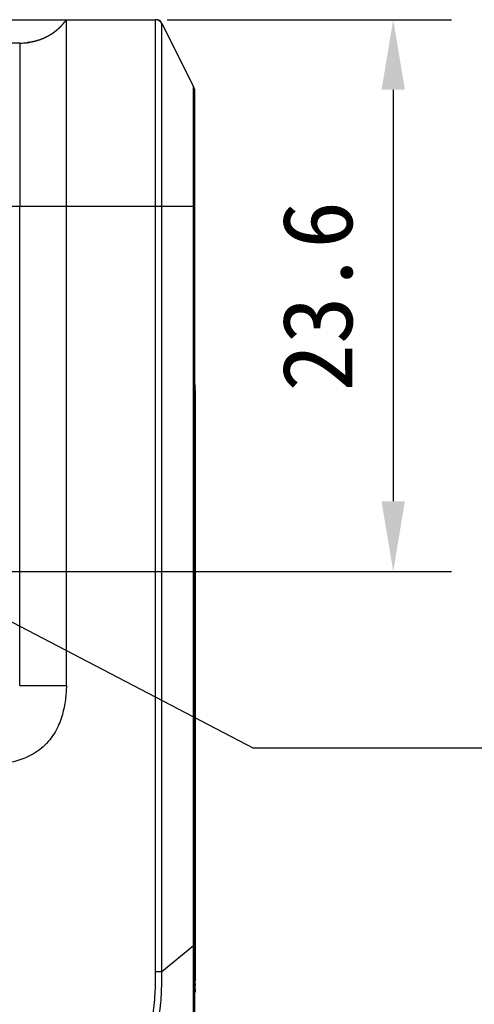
# Model space of a CAD drawing. Header units: millimetres. Extents: x 16 to 357, y 137 to 375.
# Tile 14 of 20: x 296 to 315, y 183 to 226. Entities that reach past the tile are written whole.
import ezdxf

# ---------------------------------------------------------------- set-up
doc = ezdxf.new("R2010")
doc.units = ezdxf.units.MM
doc.header["$LTSCALE"] = 16.335
doc.header["$PDMODE"] = 3
doc.header["$PDSIZE"] = 8
doc.layers.get('0').update_dxf_attribs({"linetype": 'CONTINUOUS'})
doc.layers.get('Defpoints').update_dxf_attribs({"linetype": 'CONTINUOUS'})
doc.layers.add('00_COMPONENTS', color=7, linetype='CONTINUOUS')
doc.layers.add('51__DRAFT_DIMS', color=7, linetype='CONTINUOUS')
doc.styles.get("Standard").update_dxf_attribs({"font": 'simfang.ttf'})
doc.dimstyles.new('DIMSTYLE_4', dxfattribs={"dimtxt": 3, "dimasz": 3, "dimexe": 2.5, "dimexo": 0.5, "dimgap": 0.75, "dimtad": 1, "dimdec": 1, "dimdsep": 46, "dimtxsty": 'STANDARD', "dimblk": '_FILLED', "dimblk1": '_FILLED', "dimblk2": '_FILLED', "dimcen": 0.09, "dimclrt": 3, "dimazin": 2, "dimtp": 0.2, "dimtm": 0.2, "dimtfac": 1, "dimtdec": 1, "dimtofl": 0, "dimtmove": 0, "dimatfit": 3, "dimldrblk": '_FILLED', "dimfxl": 1, "dimtolj": 1, "dimarcsym": 0})
doc.dimstyles.new('DIMSTYLE_5', dxfattribs={"dimtxt": 3, "dimasz": 3, "dimexe": 2.5, "dimexo": 0.5, "dimtad": 1, "dimdsep": 46, "dimtxsty": 'STANDARD', "dimblk": '_FILLED', "dimblk1": '_FILLED', "dimblk2": '_FILLED', "dimcen": 0.09, "dimclrt": 3, "dimazin": 2, "dimtp": 0.1, "dimtm": 0.1, "dimtfac": 1, "dimtofl": 0, "dimtmove": 0, "dimatfit": 1, "dimldrblk": '_FILLED', "dimfxl": 1, "dimtolj": 1, "dimarcsym": 0})

# ---------------------------------------------------------------- blocks, each defined once
blk = doc.blocks.new('_FILLED')
at = {"color": 0, "linetype": 'ByBlock'}
blk.add_solid([(0, 0), (-1, 0.167), (-1, -0.167)], dxfattribs=at)
blk = doc.blocks.new('*D63')
at = {"layer": '51__DRAFT_DIMS', "color": 0, "lineweight": -2}
for p, q in [((302.032, 225.502), (314.2, 225.502)), ((311.7, 222.502), (311.7, 204.89)), ((291.717, 201.89), (314.2, 201.89))]:
    blk.add_line(p, q, dxfattribs=at)
at = {"layer": 'Defpoints', "color": 0}
for p in [(301.532, 225.502), (291.217, 201.89), (311.7, 201.89)]:
    blk.add_point(p, dxfattribs=at)
at = {"layer": '51__DRAFT_DIMS', "color": 0, "linetype": 'ByBlock', "lineweight": -2, "xscale": 3, "yscale": 3, "zscale": 3}
for p, rotation in [((311.7, 225.502), 90), ((311.7, 201.89), 270)]:
    blk.add_blockref('_FILLED', p, dxfattribs=dict(at, rotation=rotation))
at = {"layer": '51__DRAFT_DIMS', "color": 3, "insert": (306.95, 213.664), "char_height": 3, "attachment_point": 2, "rotation": 90, "line_spacing_factor": 0.9}
blk.add_mtext('\\A1;23.6', dxfattribs=at)
blk = doc.blocks.new('*D64')
at = {"layer": '51__DRAFT_DIMS', "color": 0, "lineweight": -2}
for p in [(292.547, 201.196), (333.525, 194.327)]:
    blk.add_line(p, (305.727, 194.327), dxfattribs=at)
at = {"layer": 'Defpoints', "color": 0}
for p in [(289.887, 202.583), (292.547, 201.196)]:
    blk.add_point(p, dxfattribs=at)
at = {"layer": '51__DRAFT_DIMS', "color": 0, "linetype": 'ByBlock', "lineweight": -2, "xscale": 3, "yscale": 3, "zscale": 3, "rotation": 152.4718467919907}
blk.add_blockref('_FILLED', (289.887, 202.583), dxfattribs=at)
at = {"layer": '51__DRAFT_DIMS', "color": 3, "insert": (316.234, 198.952), "char_height": 3, "attachment_point": 1, "line_spacing_factor": 0.9}
blk.add_mtext('\\A1;{2-M3{\\fgdt;x}3.5}', dxfattribs=at)

msp = doc.modelspace()

# ---------------------------------------------------------------- linework, layer by layer
at = {"layer": '00_COMPONENTS', "color": 7}
for p, q in [((261.90233, 225.50216), (301.53155, 225.50216)), ((297.70691, 225.48885), (297.69387, 225.47178)), ((297.71694, 225.50215), (297.70691, 225.48885)), ((297.71696, 197.00216), (297.71697, 225.50215)), ((297.31299, 225.06663), (297.29743, 225.05337)), ((297.32848, 225.08004), (297.31299, 225.06663)), ((297.34388, 225.09362), (297.32848, 225.08004)), ((297.35921, 225.10736), (297.34388, 225.09362)), ((297.37447, 225.12125), (297.35921, 225.10736)), ((297.38963, 225.1353), (297.37447, 225.12125)), ((297.40472, 225.14951), (297.38963, 225.1353)), ((297.41973, 225.16386), (297.40472, 225.14951)), ((297.43464, 225.17837), (297.41973, 225.16386)), ((297.44948, 225.19303), (297.43464, 225.17837)), ((297.46422, 225.20783), (297.44948, 225.19303)), ((297.47888, 225.22278), (297.46422, 225.20783)), ((297.49344, 225.23788), (297.47888, 225.22278)), ((297.50792, 225.25312), (297.49344, 225.23788)), ((297.5223, 225.2685), (297.50792, 225.25312)), ((297.53659, 225.28402), (297.5223, 225.2685)), ((297.55078, 225.29967), (297.53659, 225.28402)), ((297.56488, 225.31546), (297.55078, 225.29967)), ((297.57888, 225.33139), (297.56488, 225.31546)), ((297.59279, 225.34744), (297.57888, 225.33139)), ((297.60659, 225.36362), (297.59279, 225.34744)), ((297.6203, 225.37993), (297.60659, 225.36362)), ((297.63391, 225.39637), (297.6203, 225.37993)), ((297.64741, 225.41292), (297.63391, 225.39637)), ((297.66082, 225.42959), (297.64741, 225.41292)), ((297.69387, 225.47178), (297.68073, 225.45482)), ((301.79988, 225.33632), (303.14804, 222.64001)), ((296.57269, 224.63878), (296.55567, 224.63294)), ((296.58973, 224.64476), (296.57269, 224.63878)), ((296.60679, 224.65091), (296.58973, 224.64476)), ((296.62386, 224.65722), (296.60679, 224.65091)), ((296.64094, 224.66368), (296.62386, 224.65722)), ((296.65804, 224.67031), (296.64094, 224.66368)), ((296.67513, 224.6771), (296.65804, 224.67031)), ((296.69223, 224.68405), (296.67513, 224.6771)), ((296.70934, 224.69117), (296.69223, 224.68405)), ((296.72644, 224.69845), (296.70934, 224.69117)), ((296.74354, 224.70591), (296.72644, 224.69845)), ((296.76064, 224.71352), (296.74354, 224.70591)), ((296.77772, 224.72131), (296.76064, 224.71352)), ((296.7948, 224.72927), (296.77772, 224.72131)), ((296.81187, 224.7374), (296.7948, 224.72927)), ((296.82892, 224.7457), (296.81187, 224.7374)), ((296.84595, 224.75416), (296.82892, 224.7457)), ((296.86296, 224.7628), (296.84595, 224.75416)), ((296.87994, 224.77161), (296.86296, 224.7628)), ((296.89688, 224.78058), (296.87994, 224.77161)), ((296.9138, 224.78973), (296.89688, 224.78058)), ((296.95593, 224.81333), (296.9391, 224.80376)), ((296.97271, 224.82306), (296.95593, 224.81333)), ((296.98945, 224.83297), (296.97271, 224.82306)), ((297.00615, 224.84305), (296.98945, 224.83297)), ((297.02281, 224.8533), (297.00615, 224.84305)), ((297.03941, 224.86372), (297.02281, 224.8533)), ((297.05597, 224.87431), (297.03941, 224.86372)), ((297.07248, 224.88507), (297.05597, 224.87431)), ((297.08894, 224.896), (297.07248, 224.88507)), ((297.10535, 224.9071), (297.08894, 224.896)), ((297.1217, 224.91836), (297.10535, 224.9071)), ((297.13799, 224.9298), (297.1217, 224.91836)), ((297.15422, 224.94141), (297.13799, 224.9298)), ((297.1704, 224.95318), (297.15422, 224.94141)), ((297.18651, 224.96513), (297.1704, 224.95318)), ((297.20256, 224.97724), (297.18651, 224.96513)), ((297.21854, 224.98951), (297.20256, 224.97724)), ((297.23446, 225.00195), (297.21854, 224.98951)), ((297.25031, 225.01456), (297.23446, 225.00195)), ((297.26608, 225.02733), (297.25031, 225.01456)), ((297.28179, 225.04027), (297.26608, 225.02733)), ((297.29743, 225.05337), (297.28179, 225.04027)), ((295.71696, 224.50216), (293.82993, 224.50216)), ((296.04117, 224.51991), (296.03048, 224.51873)), ((296.05649, 224.52168), (296.04117, 224.51991)), ((296.0719, 224.52355), (296.05649, 224.52168)), ((296.0874, 224.52552), (296.0719, 224.52355)), ((296.10299, 224.5276), (296.0874, 224.52552)), ((296.11866, 224.52978), (296.10299, 224.5276)), ((296.13441, 224.53207), (296.11866, 224.52978)), ((296.15024, 224.53448), (296.13441, 224.53207)), ((296.16614, 224.53699), (296.15024, 224.53448)), ((296.18212, 224.53962), (296.16614, 224.53699)), ((296.19816, 224.54237), (296.18212, 224.53962)), ((296.21428, 224.54523), (296.19816, 224.54237)), ((296.23045, 224.54821), (296.21428, 224.54523)), ((296.24669, 224.55132), (296.23045, 224.54821)), ((296.26298, 224.55455), (296.24669, 224.55132)), ((296.27934, 224.5579), (296.26298, 224.55455)), ((296.29575, 224.56138), (296.27934, 224.5579)), ((296.31221, 224.56499), (296.29575, 224.56138)), ((296.32873, 224.56873), (296.31221, 224.56499)), ((296.34529, 224.57261), (296.32873, 224.56873)), ((296.3619, 224.57661), (296.34529, 224.57261)), ((296.37856, 224.58076), (296.3619, 224.57661)), ((296.39526, 224.58504), (296.37856, 224.58076)), ((296.41201, 224.58947), (296.39526, 224.58504)), ((296.42879, 224.59403), (296.41201, 224.58947)), ((296.44561, 224.59874), (296.42879, 224.59403)), ((296.4878, 224.61115), (296.4709, 224.60607)), ((296.50473, 224.61637), (296.4878, 224.61115)), ((296.52168, 224.62174), (296.50473, 224.61637)), ((296.53866, 224.62726), (296.52168, 224.62174)), ((296.55567, 224.63294), (296.53866, 224.62726)), ((303.19102, 222.54198), (303.17991, 222.56419)), ((303.21157, 222.43011), (303.21157, 222.45494)), ((303.21696, 171.65512), (303.21696, 222.34803)), ((303.22711, 209.82737), (303.22581, 209.88235)), ((303.22844, 209.77495), (303.22711, 209.82737)), ((303.23162, 209.65363), (303.22844, 209.77495)), ((303.23775, 209.08794), (303.2377, 209.14462)), ((303.23775, 184.91637), (303.23775, 209.08794)), ((303.22844, 184.22936), (303.23162, 184.35068)), ((303.22355, 184.01665), (303.22504, 184.08761)), ((303.22504, 184.08761), (303.22667, 184.15863))]:
    msp.add_line(p, q, dxfattribs=at)
at = {"layer": '00_COMPONENTS', "color": 4}
for p, q in [((301.59006, 225.49678), (301.59006, 225.49584)), ((301.76805, 225.38585), (301.76888, 225.38626)), ((301.79825, 225.02091), (301.79898, 225.16728)), ((301.79898, 225.16728), (301.79949, 225.26305)), ((301.79949, 225.26305), (301.79989, 225.33599)), ((301.79989, 225.33599), (301.79988, 225.33632)), ((301.79988, 184.76323), (301.79988, 225.33632)), ((301.79633, 224.43986), (301.79722, 224.76141)), ((301.79722, 224.76141), (301.79825, 225.02091)), ((301.79589, 224.1749), (301.79633, 224.43986)), ((301.7957, 223.89245), (301.79589, 224.1749)), ((301.79577, 223.57833), (301.7957, 223.89245)), ((301.79894, 220.86948), (301.79577, 223.57833)), ((303.18784, 222.54039), (303.19102, 222.54198)), ((303.20801, 222.45494), (303.21157, 222.45494)), ((303.15119, 220.14563), (303.15496, 221.2981)), ((303.15496, 221.2981), (303.15522, 221.42327)), ((303.15522, 221.42327), (303.15529, 221.47169)), ((301.79959, 219.76637), (301.79894, 220.86948)), ((303.15375, 220.89394), (303.15443, 221.1067)), ((303.15122, 220.14566), (303.15208, 220.41208)), ((301.79975, 219.21695), (301.79959, 219.76637)), ((303.21696, 217.50216), (260.21692, 217.50216)), ((295.71696, 197.00229), (295.71696, 217.50217)), ((301.53155, 184.76323), (301.53155, 217.50216)), ((303.14804, 185.88008), (303.14802, 217.56781)), ((303.14804, 217.50216), (303.14803, 217.56781)), ((303.21696, 209.08794), (303.23775, 209.08794)), ((295.71696, 197.00216), (297.71696, 197.00216)), ((301.79988, 184.76323), (303.14804, 185.88008)), ((303.14804, 185.88008), (303.21696, 185.88008)), ((301.53155, 184.76323), (301.79988, 184.76323)), ((303.21696, 184.91637), (303.23775, 184.91637))]:
    msp.add_line(p, q, dxfattribs=at)
at = {"layer": '00_COMPONENTS', "color": 7}
for points in [[(297.68073, 225.45482), (297.66748, 225.43797), (297.66082, 225.42959)], [(296.9391, 224.80376), (296.92224, 224.79436), (296.9138, 224.78973)], [(296.4709, 224.60607), (296.45403, 224.60115), (296.44561, 224.59874)]]:
    msp.add_lwpolyline(points, dxfattribs=at)
at = {"layer": '00_COMPONENTS', "color": 4}
msp.add_lwpolyline([(301.79988, 217.50216), (301.79989, 217.7361), (301.79988, 217.9735), (301.79987, 218.21408), (301.79986, 218.45521), (301.79984, 218.69894)], dxfattribs=at)
at = {"layer": '00_COMPONENTS', "color": 7}
for centre, radius, start, end in [((295.33806, 227.28416), 2.97233, 319.076601, 323.163625), ((301.53155, 225.20216), 0.3, 26.565051, 90), ((301.59334, 225.30216), 0.19463, 26.565051, 90), ((295.71868, 227.47564), 2.97349, 269.967001, 274.02017), ((295.73151, 227.27603), 2.77347, 274.044754, 276.188276), ((295.74317, 227.16771), 2.66453, 276.19014, 278.152569), ((302.56409, 222.34803), 0.65288, 0, 26.565051), ((303.01694, 222.45494), 0.19463, 0, 26.565051), ((273.59806, 209.09), 29.63969, 0.105596, 0.317431), ((273.707, 184.91454), 29.53075, 359.633124, 0.003552), ((335.27899, 183.39129), 32.0615, 178.502142, 178.628586), ((349.35598, 183.08866), 46.14176, 178.847601, 179.021297)]:
    msp.add_arc(centre, radius, start, end, dxfattribs=at)
at = {"layer": '00_COMPONENTS', "color": 4}
for centre, radius, start, end in [((231.41413, 221.6765), 71.74122, 0.1898085, 0.3822776), ((208.94705, 221.62137), 94.20836, 359.9089659, 0.1780715)]:
    msp.add_arc(centre, radius, start, end, dxfattribs=at)
for points, knots in [([(301.53155, 217.50216), (301.53155, 218.06943), (301.53151, 219.2016), (301.52981, 220.61143), (301.52675, 221.72249), (301.52419, 222.51954), (301.52184, 223.25965), (301.5206, 223.90886), (301.52143, 224.43921), (301.52368, 224.83973), (301.5261, 225.12149), (301.52856, 225.30269), (301.5299, 225.40594), (301.5309, 225.45371), (301.53094, 225.48087), (301.532, 225.48652), (301.53131, 225.50341), (301.53155, 225.50216)], [0, 0, 0, 0, 0.2127248, 0.42456244, 0.52868152, 0.62936877, 0.72345963, 0.80621415, 0.87283689, 0.92229662, 0.95651623, 0.97826234, 0.99072049, 0.99448107, 0.9970289, 0.99952056, 1, 1, 1, 1]), ([(295.71696, 224.50216), (295.71682, 224.50214), (295.71779, 224.50095), (295.71732, 224.4989), (295.71868, 224.49254), (295.71861, 224.48207), (295.719, 224.46438), (295.7184, 224.43841), (295.71782, 224.40191), (295.71719, 224.353), (295.71689, 224.28922), (295.71704, 224.2081), (295.71758, 224.10729), (295.71894, 223.92752), (295.71943, 223.71451), (295.71751, 223.4653), (295.71657, 223.14164), (295.71988, 222.67397), (295.71831, 222.04958), (295.7167, 221.35839), (295.71714, 220.62312), (295.71873, 219.86255), (295.71902, 218.81966), (295.71678, 218.03145), (295.71696, 217.50215)], [0, 0, 0, 0, 0.00006052, 0.00036835, 0.00113175, 0.00258534, 0.00499577, 0.00863726, 0.01375348, 0.02062168, 0.0296091, 0.0410853, 0.05538516, 0.07281533, 0.11812771, 0.14667014, 0.17962034, 0.25683632, 0.34709743, 0.44721235, 0.55305385, 0.6622045, 0.77316349, 1, 1, 1, 1]), ([(303.15375, 222.15515), (303.15337, 222.21096), (303.1526, 222.30732), (303.15116, 222.43214), (303.15007, 222.51825), (303.14894, 222.5764), (303.14884, 222.60831), (303.14782, 222.63057), (303.14845, 222.63462), (303.14784, 222.6404), (303.14804, 222.64001)], [0, 0, 0, 0, 0.34527624, 0.59684779, 0.77032225, 0.88231287, 0.94822302, 0.98273293, 0.99725232, 1, 1, 1, 1]), ([(303.14802, 217.56781), (303.14798, 217.7838), (303.14807, 218.64308), (303.14915, 219.50235), (303.15119, 220.14563)], [0, 0, 0, 0, 0.25137103, 1, 1, 1, 1]), ([(303.14695, 181.86952), (303.14723, 182.00775), (303.15043, 182.29511), (303.15228, 182.74193), (303.15236, 183.2188), (303.15227, 183.90175), (303.15337, 184.79178), (303.14466, 185.51356), (303.14804, 185.88008)], [0, 0, 0, 0, 0.10339305, 0.21496127, 0.33423226, 0.46010255, 0.72582399, 1, 1, 1, 1]), ([(301.41802, 182.84063), (301.46138, 183.15889), (301.52527, 183.79912), (301.53155, 184.442), (301.53155, 184.76323)], [0, 0, 0, 0, 0.49996709, 1, 1, 1, 1]), ([(301.69015, 182.80356), (301.73316, 183.12804), (301.79557, 183.78075), (301.80009, 184.43586), (301.79988, 184.76323)], [0, 0, 0, 0, 0.49995835, 1, 1, 1, 1]), ([(303.21744, 184.29602), (303.21984, 184.3003), (303.22813, 184.31735), (303.23199, 184.33665), (303.23162, 184.35068)], [0, 0, 0, 0, 0.2589943, 1, 1, 1, 1])]:
    msp.add_open_spline(points, degree=3, knots=knots, dxfattribs=at)
at = {"layer": '00_COMPONENTS', "color": 7}
msp.add_open_spline([(297.58391, 225.33714), (297.18917, 224.88235), (296.70154, 224.61334), (296.12102, 224.53012)], degree=3, dxfattribs=at)
at = {"layer": '00_COMPONENTS', "color": 4}
for points in [[(303.22591, 209.79979), (303.22777, 209.79167), (303.22866, 209.78327), (303.22844, 209.77495)], [(303.22908, 209.67847), (303.23095, 209.67035), (303.23184, 209.66195), (303.23162, 209.65363)], [(303.21696, 184.17979), (303.22088, 184.18763), (303.22395, 184.19598), (303.22591, 184.20452)], [(303.22591, 184.20452), (303.22777, 184.21264), (303.22866, 184.22104), (303.22844, 184.22936)]]:
    msp.add_open_spline(points, degree=3, dxfattribs=at)
at = {"layer": '00_COMPONENTS', "color": 7}
for points, knots in [([(303.2373, 209.25421), (303.23709, 209.29108), (303.23608, 209.42423), (303.23414, 209.55738), (303.23162, 209.65363)], [0, 0, 0, 0, 0.27692702, 1, 1, 1, 1]), ([(297.71696, 197.00216), (297.71122, 196.80106), (297.6809, 196.38466), (297.55566, 195.73865), (297.34281, 195.18609), (297.07129, 194.75293), (296.8014, 194.44436), (296.48522, 194.18343), (296.04452, 193.92418), (295.48602, 193.72736), (294.83671, 193.62054), (294.4196, 193.60216), (294.21839, 193.60216)], [0, 0, 0, 0, 0.10860426, 0.22494101, 0.35422219, 0.42545862, 0.49997582, 0.57452469, 0.64576959, 0.77505224, 0.8913826, 1, 1, 1, 1]), ([(303.23162, 184.35068), (303.23233, 184.378), (303.23513, 184.50291), (303.23652, 184.62784), (303.23715, 184.72545)], [0, 0, 0, 0, 0.21875331, 1, 1, 1, 1])]:
    msp.add_open_spline(points, degree=3, knots=knots, dxfattribs=at)

# ---------------------------------------------------------------- dimensions: what is measured, and where the dimension line sits
at = {"layer": '51__DRAFT_DIMS', "color": 4}
dim = msp.add_linear_dim(base=(311.70038, 201.88954), p1=(301.53155, 225.50216), p2=(291.21696, 201.88954), angle=270, dimstyle='DIMSTYLE_4', dxfattribs=at)
dim.commit()
dim.dimension.update_dxf_attribs({"geometry": '*D63', "text_midpoint": (311.70038, 213.66361), "dimtype": 160})
dim = msp.add_diameter_dim_2p(p1=(292.54714, 201.19627), p2=(289.88679, 202.58282), text='{2-M<>{\\fgdt;x}3.5}', dimstyle='DIMSTYLE_5', override={"dimtih": 1, "dimtoh": 1, "dimpost": '<>'}, dxfattribs=at)
dim.commit()
dim.dimension.update_dxf_attribs({"geometry": '*D64', "text_midpoint": (324.87959, 194.32723), "dimtype": 163})

doc.saveas('drawing.dxf')
